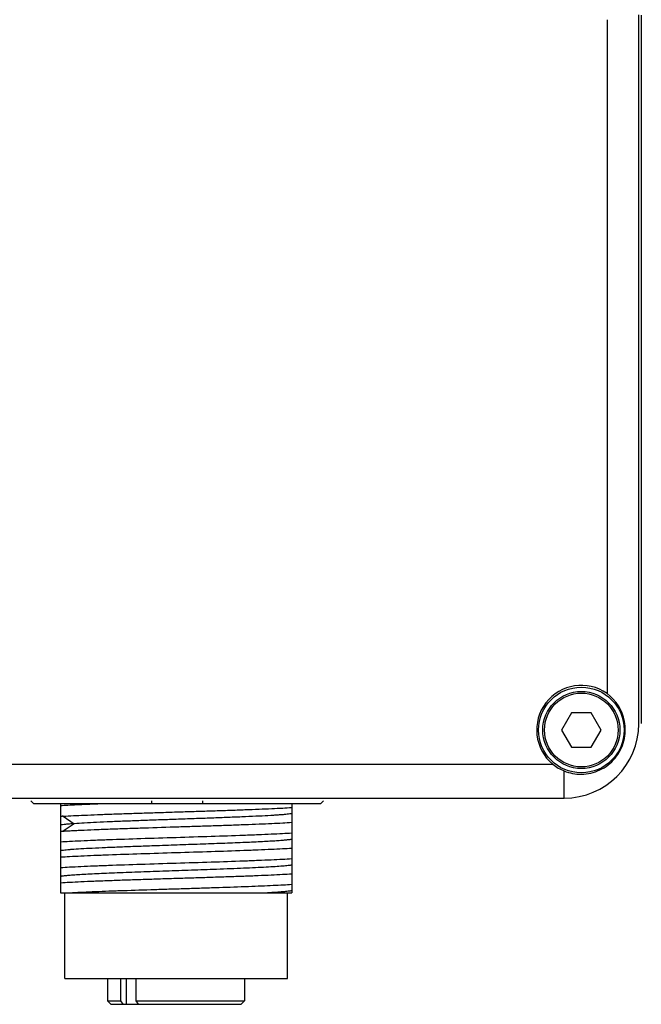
# Model space of a CAD drawing. Header units: millimetres. Extents: x -12 to 258, y -2 to 167.
# Tile 7 of 16: x 117 to 135, y 63 to 91. Entities that reach past the tile are written whole.
import ezdxf

# ---------------------------------------------------------------- set-up
doc = ezdxf.new("R2010")
doc.units = ezdxf.units.MM
doc.header["$LTSCALE"] = 23.1
doc.layers.add('00_COMPONENTS', color=7, linetype='CONTINUOUS')
doc.layers.add('20_ALL_FEATURES', color=7, linetype='CONTINUOUS')

msp = doc.modelspace()

# ---------------------------------------------------------------- linework, layer by layer
at = {"layer": '00_COMPONENTS'}
for p, q in [((132.9338, 71.2037), (132.6452, 70.7037)), ((133.5112, 71.2037), (132.9338, 71.2037)), ((133.7999, 70.7037), (133.5112, 71.2037)), ((132.6452, 70.7037), (132.9338, 70.2037)), ((133.5112, 70.2037), (133.7999, 70.7037)), ((132.9338, 70.2037), (133.5112, 70.2037))]:
    msp.add_line(p, q, dxfattribs=at)
for radius in [1.125, 1.075]:
    msp.add_circle((133.2225, 70.7037), radius, dxfattribs=at)
at = {"layer": '20_ALL_FEATURES'}
for p, q in [((133.9725, 91.4196), (133.9725, 71.7684)), ((134.8993, 70.9537), (134.8993, 91.4196)), ((134.9725, 91.5531), (134.9725, 70.8917)), ((92.7321, 69.7037), (132.3881, 69.7037)), ((132.7225, 68.7158), (132.7225, 69.5085)), ((92.7579, 68.7158), (132.7225, 68.7158)), ((117.2442, 68.5537), (117.1539, 68.6426)), ((120.6775, 68.6426), (120.6775, 68.5537)), ((122.1775, 68.5537), (122.1775, 68.6426)), ((125.7011, 68.6426), (125.6108, 68.5537)), ((125.6108, 68.5537), (117.2442, 68.5537)), ((118.021, 68.5537), (118.021, 65.9537)), ((124.771, 68.5537), (124.771, 65.9535)), ((118.0979, 68.1881), (118.4237, 67.9714)), ((118.4238, 67.9714), (118.098, 67.7546)), ((118.021, 67.7496), (118.098, 67.7548)), ((122.5766, 66.639), (122.5735, 66.6389)), ((122.5766, 66.639), (122.5735, 66.6389)), ((118.021, 65.9537), (124.771, 65.9537)), ((118.146, 63.4537), (118.146, 65.9537)), ((124.646, 63.4537), (124.646, 65.9537)), ((118.146, 63.4537), (124.646, 63.4537)), ((119.396, 63.4537), (119.396, 62.8037)), ((119.7708, 63.4537), (119.7708, 62.8037)), ((119.9465, 62.7037), (119.9465, 63.4537)), ((120.2304, 62.8037), (120.2304, 63.4537)), ((123.396, 63.4537), (123.396, 62.8037)), ((119.396, 62.8037), (119.7708, 62.8037)), ((119.496, 62.7037), (119.396, 62.8037)), ((119.4961, 62.7037), (123.296, 62.7037)), ((119.7708, 62.8037), (119.8425, 62.7037)), ((120.2304, 62.8037), (123.396, 62.8037)), ((120.3022, 62.7037), (120.2304, 62.8037)), ((123.296, 62.7037), (123.396, 62.8037))]:
    msp.add_line(p, q, dxfattribs=at)
msp.add_circle((133.2225, 70.7037), 1.25, dxfattribs=at)
for centre, radius, start, end in [((86.3214, 91.4195), 48.5779, 0.00004, 0.16759), ((133.2225, 70.7037), 1.3024, 54.83954, 230.15892), ((108.0471, 70.9448), 26.8522, 359.87513, 0.01901), ((132.723, 70.8921), 2.1763, 269.98784, 359.84573), ((133.209, 70.7152), 1.3011, 248.04219, 270.59383)]:
    msp.add_arc(centre, radius, start, end, dxfattribs=at)
for centre, major_axis, start_param, end_param in [((133.1761, 70.7037), (1.3302, 0), 0.1891837, 0.9288588), ((133.2225, 70.7504), (0, 1.3389), -3.8148685, -3.5245434)]:
    msp.add_ellipse(centre, major_axis=major_axis, ratio=0.9993901, start_param=start_param, end_param=end_param, dxfattribs=at)
for points, knots in [([(133.2225, 69.4142), (133.3146, 69.4151), (133.5002, 69.4369), (133.7665, 69.5285), (134.0094, 69.677), (134.2157, 69.8763), (134.374, 70.1169), (134.4757, 70.3865), (134.5155, 70.6706), (134.5003, 70.8611), (134.4825, 70.9537)], [0, 0, 0, 0, 0.1220161, 0.2455505, 0.37042, 0.4962885, 0.6227008, 0.7491298, 0.875049, 1, 1, 1, 1]), ([(118.021, 68.4999), (118.0935, 68.5048), (118.2518, 68.5143), (118.6171, 68.5333), (118.91, 68.5457), (119.1171, 68.5537)], [0, 0, 0, 0, 0.1985356, 0.4334211, 1, 1, 1, 1]), ([(118.098, 68.1883), (118.3037, 68.2011), (118.6376, 68.217), (119.1132, 68.2375), (119.5358, 68.2534), (119.9918, 68.2687), (120.473, 68.2841), (120.9706, 68.3006), (121.476, 68.3167), (121.9799, 68.3323), (122.4733, 68.3475), (122.9474, 68.3638), (123.3937, 68.3801), (123.8041, 68.3957), (124.1714, 68.4108), (124.4889, 68.4266), (124.6832, 68.4385), (124.771, 68.4446)], [0, 0, 0, 0, 0.0926105, 0.1501537, 0.2138584, 0.2825848, 0.3551031, 0.4301142, 0.5062742, 0.5822182, 0.6565855, 0.7280443, 0.7953145, 0.857191, 0.9125663, 0.9604534, 1, 1, 1, 1]), ([(118.098, 68.1883), (118.0914, 68.1879), (118.0783, 68.1868), (118.0527, 68.1851), (118.0336, 68.1839), (118.021, 68.183)], [0, 0, 0, 0, 0.2573202, 0.5097769, 1, 1, 1, 1]), ([(124.771, 68.2641), (124.7529, 68.2604), (124.71, 68.2538), (124.636, 68.245), (124.543, 68.2361), (124.4318, 68.2271), (124.3028, 68.218), (124.0976, 68.205), (123.8028, 68.1896), (123.4086, 68.1719), (122.9673, 68.1539), (122.4892, 68.1355), (121.9856, 68.1177), (121.468, 68.0998), (120.9488, 68.0816), (120.4402, 68.0632), (119.9539, 68.0456), (119.5013, 68.0276), (119.0931, 68.0094), (118.7388, 67.9915), (118.5218, 67.9785), (118.4239, 67.9717)], [0, 0, 0, 0, 0.0087225, 0.0204808, 0.0351981, 0.0527905, 0.0731703, 0.0962286, 0.149877, 0.2124944, 0.2825308, 0.3583856, 0.4383239, 0.5204485, 0.6028388, 0.6835723, 0.7607335, 0.8325511, 0.8973855, 0.9536498, 1, 1, 1, 1]), ([(118.4237, 67.9714), (118.378, 67.9683), (118.2945, 67.9621), (118.1814, 67.952), (118.0929, 67.9418), (118.0422, 67.9341), (118.0212, 67.9298)], [0, 0, 0, 0, 0.3394676, 0.6205444, 0.8411919, 1, 1, 1, 1]), ([(118.098, 67.7548), (118.1425, 67.7576), (118.2364, 67.7634), (118.3842, 67.7714), (118.5455, 67.7793), (118.7854, 67.7903), (119.1133, 67.8037), (119.5358, 67.8197), (119.9918, 67.8354), (120.6424, 67.8569), (121.3091, 67.8776), (121.9799, 67.8989), (122.4733, 67.9146), (122.9474, 67.9306), (123.3937, 67.9463), (123.8041, 67.9621), (124.1714, 67.9778), (124.4889, 67.9934), (124.6832, 68.005), (124.771, 68.011)], [0, 0, 0, 0, 0.0200698, 0.0422634, 0.0664802, 0.0926141, 0.1501561, 0.2138607, 0.2825875, 0.3551061, 0.5062766, 0.5822205, 0.6565877, 0.7280463, 0.7953162, 0.857193, 0.9125695, 0.9604559, 1, 1, 1, 1]), ([(124.771, 67.694), (124.6813, 67.6879), (124.4824, 67.6761), (124.1572, 67.6602), (123.7804, 67.6442), (123.1962, 67.6219), (122.3965, 67.5949), (121.396, 67.5636), (120.3956, 67.5321), (119.5959, 67.5051), (119.0117, 67.4829), (118.6349, 67.4668), (118.3097, 67.4508), (118.1108, 67.4391), (118.021, 67.433)], [0, 0, 0, 0, 0.03995, 0.0884596, 0.1446309, 0.20742, 0.348076, 0.4999999, 0.6519236, 0.7925795, 0.8553687, 0.9115401, 0.9600501, 1, 1, 1, 1]), ([(124.7709, 67.514), (124.7599, 67.5117), (124.7352, 67.5074), (124.6748, 67.4989), (124.5791, 67.489), (124.441, 67.4773), (124.2727, 67.4655), (124.076, 67.4538), (123.7631, 67.4374), (123.3176, 67.4177), (122.7306, 67.3941), (122.091, 67.3711), (121.4242, 67.348), (120.9733, 67.332), (120.7477, 67.324)], [0, 0, 0, 0, 0.0083473, 0.0187166, 0.0453991, 0.079934, 0.1219671, 0.1710359, 0.2266295, 0.3553088, 0.5031002, 0.6640517, 0.8318858, 1, 1, 1, 1]), ([(118.021, 66.9999), (118.1108, 67.0061), (118.3096, 67.0178), (118.6349, 67.0336), (119.0117, 67.0496), (119.5959, 67.072), (120.3956, 67.0989), (121.3961, 67.1304), (122.3965, 67.1618), (123.1962, 67.1887), (123.7804, 67.2111), (124.1572, 67.2271), (124.4825, 67.2428), (124.6813, 67.2546), (124.7711, 67.2608)], [0, 0, 0, 0, 0.0399506, 0.0884598, 0.1446311, 0.2074203, 0.3480764, 0.5000002, 0.651924, 0.7925798, 0.8553691, 0.9115403, 0.9600494, 1, 1, 1, 1]), ([(120.7477, 67.324), (120.5813, 67.3181), (120.2573, 67.3066), (119.788, 67.289), (119.3555, 67.271), (118.9694, 67.2531), (118.6386, 67.2359), (118.4011, 67.2205), (118.2446, 67.2076), (118.1537, 67.1987), (118.0811, 67.1899), (118.0391, 67.1833), (118.0213, 67.1797)], [0, 0, 0, 0, 0.1828593, 0.3561585, 0.5158339, 0.6584115, 0.7806779, 0.879714, 0.9197618, 0.9532505, 0.9800407, 1, 1, 1, 1]), ([(124.7711, 66.944), (124.6813, 66.9379), (124.4825, 66.9262), (124.1572, 66.9102), (123.7804, 66.8942), (123.1962, 66.8719), (122.3965, 66.845), (121.3961, 66.8135), (120.3956, 66.7822), (119.5959, 66.7551), (119.0117, 66.7328), (118.6349, 66.7168), (118.3096, 66.7009), (118.1108, 66.6892), (118.021, 66.683)], [0, 0, 0, 0, 0.0399499, 0.0884597, 0.144631, 0.20742, 0.348076, 0.4999998, 0.6519236, 0.7925797, 0.8553689, 0.9115403, 0.96005, 1, 1, 1, 1]), ([(122.5735, 66.6389), (122.3314, 66.6299), (121.9648, 66.6167), (121.4735, 66.5994), (121.1006, 66.5866), (120.7312, 66.5738), (120.2585, 66.5567), (119.8049, 66.5393), (119.3759, 66.5217), (119.0877, 66.509), (118.8273, 66.496), (118.5976, 66.483), (118.4014, 66.4701), (118.2408, 66.4575), (118.1302, 66.4465), (118.0612, 66.4372), (118.0333, 66.4324), (118.0211, 66.4299)], [0, 0, 0, 0, 0.1594495, 0.2414246, 0.3236035, 0.4050109, 0.4846578, 0.6349061, 0.7037577, 0.7673008, 0.8247366, 0.8753743, 0.918679, 0.9541718, 0.9813914, 0.9917858, 1, 1, 1, 1]), ([(124.771, 66.7641), (124.756, 66.761), (124.7209, 66.7552), (124.6612, 66.7475), (124.5875, 66.7397), (124.4624, 66.7287), (124.2739, 66.7155), (124.0116, 66.7004), (123.7044, 66.6849), (123.3575, 66.6692), (122.9772, 66.6539), (122.7131, 66.644), (122.5766, 66.639)], [0, 0, 0, 0, 0.0209975, 0.0484304, 0.082182, 0.12211, 0.2197563, 0.3398926, 0.4806561, 0.6394713, 0.8135653, 1, 1, 1, 1]), ([(118.021, 66.2494), (118.1108, 66.2555), (118.3097, 66.2674), (118.6349, 66.2839), (119.0117, 66.2996), (119.4329, 66.3153), (119.8908, 66.3315), (120.3766, 66.3483), (120.8815, 66.3642), (121.3961, 66.3798), (121.9106, 66.3961), (122.4154, 66.4129), (122.9013, 66.4288), (123.3592, 66.4444), (123.7804, 66.4606), (124.1572, 66.4772), (124.4824, 66.4931), (124.6813, 66.5044), (124.7711, 66.5105)], [0, 0, 0, 0, 0.0399505, 0.0884621, 0.144633, 0.2074216, 0.2756604, 0.3480782, 0.4233259, 0.5000021, 0.5766783, 0.6519261, 0.7243436, 0.7925817, 0.8553709, 0.9115435, 0.9600528, 1, 1, 1, 1]), ([(124.7711, 66.194), (124.6891, 66.1884), (124.5088, 66.1777), (124.2149, 66.1629), (123.8765, 66.1482), (123.3523, 66.1275), (122.7881, 66.1081), (122.1929, 66.0886), (121.7228, 66.0738), (121.2476, 66.0588), (120.6252, 66.0393), (120.0208, 66.0196), (119.4439, 65.9994), (119.0531, 65.9844), (118.6993, 65.9697), (118.4765, 65.9591), (118.3723, 65.9537)], [0, 0, 0, 0, 0.0384675, 0.0846519, 0.1378277, 0.1971575, 0.3304515, 0.402311, 0.4761475, 0.5507948, 0.625074, 0.7678561, 0.8341038, 0.8955078, 0.9510981, 1, 1, 1, 1]), ([(124.7709, 66.014), (124.7564, 66.011), (124.7229, 66.0054), (124.6386, 65.9946), (124.5011, 65.9819), (124.2994, 65.9672), (124.1486, 65.9582), (124.0654, 65.9535)], [0, 0, 0, 0, 0.0627215, 0.1436815, 0.3600052, 0.6471219, 1, 1, 1, 1])]:
    msp.add_open_spline(points, degree=3, knots=knots, dxfattribs=at)

doc.saveas('drawing.dxf')
